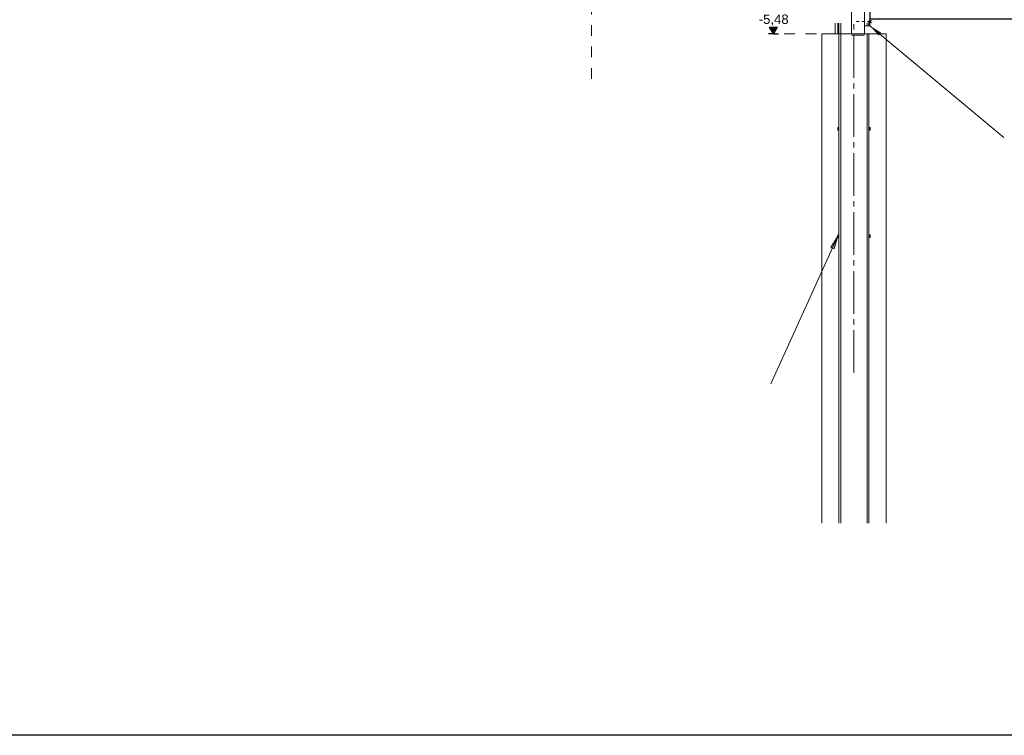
# Model space of a CAD drawing. Header units: metres. Extents: x -14.6 to 48.9, y -22.2 to 2.8.
# Tile 1 of 79: x -9.8 to -0.6, y -22.2 to -15.5. Entities that reach past the tile are written whole.
import ezdxf

# ---------------------------------------------------------------- set-up
doc = ezdxf.new("R2010")
doc.units = ezdxf.units.M
doc.header["$LTSCALE"] = 0.4
doc.header["$MEASUREMENT"] = 0
doc.linetypes.add('Strichlinie sehr eng', pattern=[0.0375, 0.025, -0.0125])
doc.linetypes.add('Strichpunktlinie', pattern=[0.335139, 0.176389, -0.088194, 0, -0.070556])
doc.layers.get('0').update_dxf_attribs({"color": 8, "lineweight": 9})
doc.layers.add('EG__..___S_____ZEICHNEN', color=8, linetype='Continuous')
doc.layers.add('Neubau_T-Bemaßung', color=8, linetype='Continuous')
doc.layers.add('S-Linien _ Schraffuren.2D', color=8, linetype='Continuous', lineweight=9)
doc.layers.add('T-Bemaßung', color=8, linetype='Continuous', lineweight=9)
doc.styles.add('ERSTELLTER_STIL_2', font='arial.ttf')

msp = doc.modelspace()

# ---------------------------------------------------------------- hatches: boundary and pattern name
at = {"linetype": 'Continuous'}
for points in [[(-2.004, -15.5421), (-2.0072, -15.5453), (-2.0105, -15.5421), (-2.0072, -15.5388)], [(-1.9073, -15.5833), (-1.9105, -15.58), (-1.9073, -15.5768), (-1.904, -15.58)], [(-1.8867, -15.5296), (-1.89, -15.5328), (-1.8933, -15.5296), (-1.89, -15.5263)], [(-1.89, -15.5328), (-1.8933, -15.5296), (-1.89, -15.5263), (-1.8867, -15.5296)], [(-1.8867, -15.5546), (-1.89, -15.5578), (-1.8933, -15.5546), (-1.89, -15.5513)], [(-1.89, -15.5578), (-1.8933, -15.5546), (-1.89, -15.5513), (-1.8867, -15.5546)], [(-1.89, -15.5833), (-1.8933, -15.58), (-1.89, -15.5768), (-1.8867, -15.58)], [(-1.88, -15.5328), (-1.8832, -15.5296), (-1.88, -15.5263), (-1.8767, -15.5296)], [(-1.8767, -15.5296), (-1.88, -15.5328), (-1.8832, -15.5296), (-1.88, -15.5263)], [(-1.8767, -15.5546), (-1.88, -15.5578), (-1.8832, -15.5546), (-1.88, -15.5513)], [(-1.88, -15.5578), (-1.8832, -15.5546), (-1.88, -15.5513), (-1.8767, -15.5546)], [(-1.7993, -15.6718), (-1.8822, -15.58), (-1.7769, -15.6449)], [(-1.854, -15.5421), (-1.8572, -15.5453), (-1.8605, -15.5421), (-1.8572, -15.5388)], [(-2.2017, -15.655), (-2.205, -15.6582), (-2.2082, -15.655), (-2.205, -15.6517)], [(-2.205, -15.6582), (-2.2082, -15.655), (-2.205, -15.6517), (-2.2017, -15.655)], [(-2.1767, -15.655), (-2.18, -15.6582), (-2.1832, -15.655), (-2.18, -15.6517)], [(-2.18, -15.6582), (-2.1832, -15.655), (-2.18, -15.6517), (-2.1767, -15.655)], [(-2.17, -15.6582), (-2.1732, -15.655), (-2.17, -15.6517), (-2.1667, -15.655)], [(-2.1527, -15.6582), (-2.156, -15.655), (-2.1527, -15.6517), (-2.1495, -15.655)], [(-2.17, -16.5546), (-2.18, -16.5546), (-2.18, -16.5296), (-2.17, -16.5296)], [(-1.89, -16.5546), (-1.89, -16.5296), (-1.88, -16.5296), (-1.88, -16.5546)], [(-2.2466, -17.6463), (-2.18, -17.5421), (-2.2148, -17.6608)], [(-2.17, -17.5546), (-2.18, -17.5546), (-2.18, -17.5296), (-2.17, -17.5296)], [(-1.89, -17.5546), (-1.89, -17.5296), (-1.88, -17.5296), (-1.88, -17.5546)]]:
    msp.add_hatch(color=256, dxfattribs=at).paths.add_polyline_path(points)
at = {"layer": 'Neubau_T-Bemaßung', "linetype": 'Continuous'}
msp.add_hatch(color=256, dxfattribs=at).paths.add_polyline_path([(-2.78, -15.655), (-2.7438, -15.5925), (-2.8163, -15.5925)])

# ---------------------------------------------------------------- linework, layer by layer
at = {"linetype": 'Continuous'}
for points in [[(-2.0522, -15.655), (-2.0522, -10.4171)], [(-1.9322, -10.4171), (-1.9322, -15.655)], [(-1.8822, -10.4921), (-1.8822, -15.58)], [(-2.205, -15.655), (-2.205, -15.5571)], [(-2.18, -15.655), (-2.18, -15.5571)], [(-2.17, -15.655), (-2.17, -15.5571)], [(-2.1527, -15.655), (-2.1527, -15.5571)], [(-2.03, -15.6171), (-2.03, -15.5671)], [(-1.98, -15.5421), (-2.005, -15.5421)], [(-1.93, -15.5421), (-1.955, -15.5421)], [(-1.8822, -15.58), (-1.9322, -15.58)], [(-1.9073, -15.58), (-1.9073, -15.5571)], [(-1.88, -15.5421), (-1.905, -15.5421)], [(-1.88, -15.5296), (-1.89, -15.5296)], [(-1.89, -15.5546), (-1.89, -15.5421)], [(-1.88, -15.5546), (-1.89, -15.5546)], [(-1.89, -15.58), (-1.89, -15.5571)], [(-1.8822, -15.5421), (-1.8649, -15.5321)], [(-1.8822, -15.5421), (-1.8649, -15.5521)], [(-0.6322, -16.6209), (-1.8822, -15.58)], [(-1.88, -15.5546), (-1.88, -15.5421)], [(-2.33, -20.2171), (-2.33, -15.655), (-2.0522, -15.655)], [(-2.18, -15.655), (-2.195, -15.655)], [(-2.17, -20.2171), (-2.17, -15.655)], [(-2.1527, -20.2171), (-2.1527, -15.655)], [(-1.9322, -15.655), (-2.0522, -15.655)], [(-1.9322, -15.6671), (-2.0522, -15.6671)], [(-2.03, -16.0671), (-2.03, -15.6671)], [(-1.9322, -15.655), (-1.73, -15.655)], [(-1.9073, -20.2171), (-1.9073, -15.655)], [(-1.89, -15.655), (-1.89, -20.2171)], [(-1.73, -15.655), (-1.73, -20.2171)], [(-2.03, -16.1671), (-2.03, -16.1171)], [(-2.03, -16.6171), (-2.03, -16.2171)], [(-2.03, -16.7171), (-2.03, -16.6671)], [(-2.03, -17.1671), (-2.03, -16.7671)], [(-2.03, -17.2671), (-2.03, -17.2171)], [(-2.03, -17.7171), (-2.03, -17.3171)], [(-2.805, -18.9171), (-2.18, -17.5421)], [(-2.2307, -17.6536), (-2.2343, -17.6615)], [(-2.03, -17.8171), (-2.03, -17.7671)], [(-2.03, -18.2671), (-2.03, -17.8671)], [(-2.03, -18.3671), (-2.03, -18.3171)], [(-2.03, -18.8171), (-2.03, -18.4171)]]:
    msp.add_lwpolyline(points, dxfattribs=at)
for points in [[(-2.17, -16.5546), (-2.18, -16.5546), (-2.18, -16.5296), (-2.17, -16.5296)], [(-1.89, -16.5546), (-1.88, -16.5546), (-1.88, -16.5296), (-1.89, -16.5296)], [(-2.18, -17.5421), (-2.2148, -17.6608), (-2.2466, -17.6463)], [(-2.17, -17.5546), (-2.18, -17.5546), (-2.18, -17.5296), (-2.17, -17.5296)], [(-1.89, -17.5546), (-1.88, -17.5546), (-1.88, -17.5296), (-1.89, -17.5296)]]:
    msp.add_lwpolyline(points, close=True, dxfattribs=at)
at = {"layer": 'EG__..___S_____ZEICHNEN'}
msp.add_lwpolyline([(48.9493, -22.195), (-14.6281, -22.195), (-14.6281, -10.5712), (-14.6281, -10.5712), (-5.2214, -10.4871), (-5.2197, -10.4873), (-4.9131, -10.4869), (-4.6068, -10.4875), (-4.606, -10.4874), (-4.475, -10.49), (-3.1708, -10.5156), (-2.025, -10.5459), (-1.8822, -10.5496), (-1.8822, -15.515), (-1.785, -15.515), (-0.445, -15.515), (5.81, -15.515), (5.95, -15.655), (15.52, -15.655), (16.3501, -15.655), (20.3401, -11.665), (24.87, -11.665), (25.7684, -10.7666), (33.2018, -10.7666)], dxfattribs=at)
at = {"layer": 'Neubau_T-Bemaßung', "linetype": 'Continuous'}
for p, q in [((-2.78, -15.655), (-2.8163, -15.5925)), ((-2.8163, -15.5925), (-2.7438, -15.5925)), ((-2.7438, -15.5925), (-2.78, -15.655)), ((-2.78, -15.655), (-2.8269, -15.655)), ((-2.78, -15.655), (-2.7331, -15.655))]:
    msp.add_line(p, q, dxfattribs=at)
at = {"layer": 'S-Linien _ Schraffuren.2D', "linetype": 'Strichpunktlinie', "flags": 128}
msp.add_lwpolyline([(-4.475, -0.175), (-4.475, -16.175)], dxfattribs=at)
at = {"layer": 'T-Bemaßung', "linetype": 'Strichlinie sehr eng'}
msp.add_line((-1.78, -15.655), (-2.78, -15.655), dxfattribs=at)

# ---------------------------------------------------------------- texts
at = {"layer": 'Neubau_T-Bemaßung', "insert": (-2.9168, -15.58), "char_height": 0.0875, "attachment_point": 7, "style": 'ERSTELLTER_STIL_2'}
msp.add_mtext('\\A1;-5,48', dxfattribs=at)

doc.saveas('drawing.dxf')
